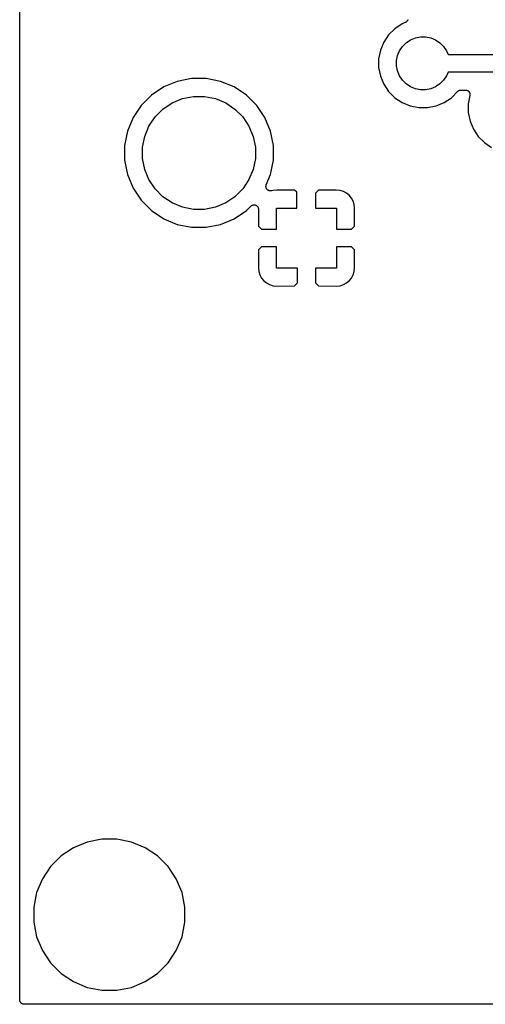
# Model space of a CAD drawing. Extents: x 2.95 to 4.25, y -5.75 to -3.35.
# Tile 1 of 5: x 2.95 to 3.47, y -5.75 to -4.65. Entities that reach past the tile are written whole.
import ezdxf

# ---------------------------------------------------------------- set-up
doc = ezdxf.new("R2010")
doc.units = 0
doc.header["$MEASUREMENT"] = 0
doc.layers.add('BLACK', color=7, linetype='CONTINUOUS')

msp = doc.modelspace()

# ---------------------------------------------------------------- linework, layer by layer
at = {"layer": 'BLACK', "linetype": 'CONTINUOUS'}
for p, q in [((2.95, -5.745), (2.95, -3.355)), ((3.37654, -4.65611), (3.36843, -4.66153)), ((3.38014, -4.65462), (3.37654, -4.65611)), ((3.38056, -4.65439), (3.38014, -4.65462)), ((3.38098, -4.65417), (3.38056, -4.65439)), ((3.38099, -4.65416), (3.38098, -4.65417)), ((3.381, -4.65416), (3.38099, -4.65416)), ((3.38137, -4.65386), (3.381, -4.65416)), ((3.38174, -4.65355), (3.38137, -4.65386)), ((3.38175, -4.65355), (3.38174, -4.65355)), ((3.38206, -4.65317), (3.38175, -4.65354)), ((3.38175, -4.65354), (3.38175, -4.65355)), ((3.38236, -4.6528), (3.38206, -4.65317)), ((3.38237, -4.6528), (3.38236, -4.6528)), ((3.3826, -4.65236), (3.38237, -4.65279)), ((3.38237, -4.65279), (3.38237, -4.6528)), ((3.38283, -4.65195), (3.3826, -4.65236)), ((3.38284, -4.65193), (3.38283, -4.65194)), ((3.38283, -4.65194), (3.38283, -4.65195)), ((3.38298, -4.65147), (3.38284, -4.65193)), ((3.38312, -4.65101), (3.38298, -4.65147)), ((3.36153, -4.66843), (3.35611, -4.67654)), ((3.36843, -4.66153), (3.36153, -4.66843)), ((3.35611, -4.67654), (3.35238, -4.68555)), ((3.37706, -4.68118), (3.38118, -4.67706)), ((3.38118, -4.67706), (3.38601, -4.67383)), ((3.38601, -4.67383), (3.39139, -4.67161)), ((3.39139, -4.67161), (3.39709, -4.67047)), ((3.39709, -4.67047), (3.40291, -4.67047)), ((3.40291, -4.67047), (3.40861, -4.67161)), ((3.40861, -4.67161), (3.41399, -4.67383)), ((3.41399, -4.67383), (3.41882, -4.67706)), ((3.41882, -4.67706), (3.42294, -4.68118)), ((3.35238, -4.68555), (3.35047, -4.69512)), ((3.37161, -4.69139), (3.37383, -4.68601)), ((3.37383, -4.68601), (3.37706, -4.68118)), ((3.42294, -4.68118), (3.42617, -4.68601)), ((3.42617, -4.68601), (3.42788, -4.69016)), ((3.42788, -4.69016), (3.60152, -4.69016)), ((3.35047, -4.69512), (3.35047, -4.70488)), ((3.37047, -4.69709), (3.37161, -4.69139)), ((3.37047, -4.70291), (3.37047, -4.69709)), ((3.35047, -4.70488), (3.35238, -4.71445)), ((3.37161, -4.70861), (3.37047, -4.70291)), ((3.37383, -4.71399), (3.37161, -4.70861)), ((3.42788, -4.70984), (3.42617, -4.71399)), ((3.59792, -4.70984), (3.42788, -4.70984)), ((3.12579, -4.7202), (3.11069, -4.72645)), ((3.14183, -4.71701), (3.12579, -4.7202)), ((3.15817, -4.71701), (3.14183, -4.71701)), ((3.17421, -4.7202), (3.15817, -4.71701)), ((3.18931, -4.72645), (3.17421, -4.7202)), ((3.35238, -4.71445), (3.35611, -4.72346)), ((3.35611, -4.72346), (3.36153, -4.73157)), ((3.37706, -4.71882), (3.37383, -4.71399)), ((3.38118, -4.72294), (3.37706, -4.71882)), ((3.38601, -4.72617), (3.38118, -4.72294)), ((3.41882, -4.72294), (3.41399, -4.72617)), ((3.42294, -4.71882), (3.41882, -4.72294)), ((3.42617, -4.71399), (3.42294, -4.71882)), ((3.11069, -4.72645), (3.0971, -4.73554)), ((3.2029, -4.73554), (3.18931, -4.72645)), ((3.36153, -4.73157), (3.36843, -4.73847)), ((3.39139, -4.72839), (3.38601, -4.72617)), ((3.39709, -4.72953), (3.39139, -4.72839)), ((3.40291, -4.72953), (3.39709, -4.72953)), ((3.40861, -4.72839), (3.40291, -4.72953)), ((3.41399, -4.72617), (3.40861, -4.72839)), ((3.43157, -4.73847), (3.43874, -4.73131)), ((3.43874, -4.73131), (3.43875, -4.7313)), ((3.43875, -4.73129), (3.43879, -4.73126)), ((3.43875, -4.7313), (3.43875, -4.73129)), ((3.43875, -4.73129), (3.43875, -4.73129)), ((3.43879, -4.73126), (3.43915, -4.73097)), ((3.43915, -4.73097), (3.4395, -4.73068)), ((3.4395, -4.73068), (3.43953, -4.73067)), ((3.43953, -4.73067), (3.43955, -4.73065)), ((3.43955, -4.73065), (3.43996, -4.73044)), ((3.43996, -4.73044), (3.44037, -4.73022)), ((3.44037, -4.73022), (3.44039, -4.73021)), ((3.44039, -4.73021), (3.44041, -4.7302)), ((3.44041, -4.7302), (3.44086, -4.73007)), ((3.44086, -4.73007), (3.4413, -4.72994)), ((3.4413, -4.72994), (3.44133, -4.72994)), ((3.44133, -4.72994), (3.44135, -4.72993)), ((3.44135, -4.72993), (3.44181, -4.72989)), ((3.44181, -4.72989), (3.44227, -4.72984)), ((3.44227, -4.72984), (3.44742, -4.72984)), ((3.44742, -4.72984), (3.44746, -4.72984)), ((3.44746, -4.72984), (3.44746, -4.72984)), ((3.44746, -4.72984), (3.44746, -4.72984)), ((3.44746, -4.72984), (3.44749, -4.72984)), ((3.44749, -4.72984), (3.44797, -4.7299)), ((3.44797, -4.7299), (3.44843, -4.72995)), ((3.44843, -4.72995), (3.44844, -4.72995)), ((3.44844, -4.72995), (3.44846, -4.72995)), ((3.44846, -4.72995), (3.44891, -4.7301)), ((3.44891, -4.7301), (3.44936, -4.73023)), ((3.44936, -4.73023), (3.44937, -4.73024)), ((3.44937, -4.73024), (3.44939, -4.73025)), ((3.44939, -4.73025), (3.4498, -4.73047)), ((3.4498, -4.73047), (3.45022, -4.7307)), ((3.45022, -4.7307), (3.45023, -4.73071)), ((3.45023, -4.73071), (3.45024, -4.73072)), ((3.45024, -4.73072), (3.45061, -4.73102)), ((3.45061, -4.73102), (3.45097, -4.73132)), ((3.45097, -4.73132), (3.45098, -4.73133)), ((3.45098, -4.73133), (3.45099, -4.73134)), ((3.45099, -4.73134), (3.45129, -4.73171)), ((3.45129, -4.73171), (3.45159, -4.73208)), ((3.45159, -4.73208), (3.45159, -4.73209)), ((3.45159, -4.73209), (3.4516, -4.7321)), ((3.4516, -4.7321), (3.45182, -4.73252)), ((3.45182, -4.73252), (3.45204, -4.73294)), ((3.45204, -4.73294), (3.45205, -4.73296)), ((3.45205, -4.73296), (3.45206, -4.73297)), ((3.45206, -4.73297), (3.45219, -4.73342)), ((3.45219, -4.73342), (3.45232, -4.73388)), ((3.45232, -4.73388), (3.45233, -4.73389)), ((3.45233, -4.73389), (3.45233, -4.73391)), ((3.45233, -4.73391), (3.45237, -4.73438)), ((3.45237, -4.73438), (3.45242, -4.73485)), ((3.45242, -4.73488), (3.45237, -4.73535)), ((3.45242, -4.73485), (3.45242, -4.73486)), ((3.45242, -4.73486), (3.45242, -4.73488)), ((3.0971, -4.73554), (3.08554, -4.7471)), ((3.10984, -4.75107), (3.12016, -4.74418)), ((3.12016, -4.74418), (3.13163, -4.73943)), ((3.13163, -4.73943), (3.1438, -4.73701)), ((3.1438, -4.73701), (3.1562, -4.73701)), ((3.1562, -4.73701), (3.16837, -4.73943)), ((3.16837, -4.73943), (3.17984, -4.74418)), ((3.17984, -4.74418), (3.19016, -4.75107)), ((3.21446, -4.7471), (3.2029, -4.73554)), ((3.36843, -4.73847), (3.37654, -4.74389)), ((3.37654, -4.74389), (3.38555, -4.74762)), ((3.41445, -4.74762), (3.42346, -4.74389)), ((3.42346, -4.74389), (3.43157, -4.73847)), ((3.45232, -4.73582), (3.45047, -4.74512)), ((3.45047, -4.74512), (3.45047, -4.75488)), ((3.45237, -4.73535), (3.45232, -4.73582)), ((3.08554, -4.7471), (3.07645, -4.76069)), ((3.10107, -4.75984), (3.10984, -4.75107)), ((3.19016, -4.75107), (3.19893, -4.75984)), ((3.22355, -4.76069), (3.21446, -4.7471)), ((3.38555, -4.74762), (3.39512, -4.74953)), ((3.39512, -4.74953), (3.40488, -4.74953)), ((3.40488, -4.74953), (3.41445, -4.74762)), ((3.45047, -4.75488), (3.45238, -4.76445)), ((3.07645, -4.76069), (3.0702, -4.77579)), ((3.09418, -4.77016), (3.10107, -4.75984)), ((3.19893, -4.75984), (3.20582, -4.77016)), ((3.2298, -4.77579), (3.22355, -4.76069)), ((3.45238, -4.76445), (3.45611, -4.77346)), ((3.0702, -4.77579), (3.06701, -4.79183)), ((3.08943, -4.78163), (3.09418, -4.77016)), ((3.20582, -4.77016), (3.21057, -4.78163)), ((3.23299, -4.79183), (3.2298, -4.77579)), ((3.45611, -4.77346), (3.46153, -4.78157)), ((3.08701, -4.7938), (3.08943, -4.78163)), ((3.21057, -4.78163), (3.21299, -4.7938)), ((3.46153, -4.78157), (3.46843, -4.78847)), ((3.46843, -4.78847), (3.47654, -4.79389)), ((3.06701, -4.79183), (3.06701, -4.80817)), ((3.08701, -4.8062), (3.08701, -4.7938)), ((3.21299, -4.7938), (3.21299, -4.8062)), ((3.23299, -4.80817), (3.23299, -4.79183)), ((3.06701, -4.80817), (3.0702, -4.82421)), ((3.08943, -4.81837), (3.08701, -4.8062)), ((3.21299, -4.8062), (3.21057, -4.81837)), ((3.2298, -4.82421), (3.23299, -4.80817)), ((3.09418, -4.82984), (3.08943, -4.81837)), ((3.21057, -4.81837), (3.20582, -4.82984)), ((3.0702, -4.82421), (3.07645, -4.83931)), ((3.10107, -4.84016), (3.09418, -4.82984)), ((3.20582, -4.82984), (3.19893, -4.84016)), ((3.2251, -4.83557), (3.2298, -4.82421)), ((3.07645, -4.83931), (3.08554, -4.8529)), ((3.10984, -4.84893), (3.10107, -4.84016)), ((3.19893, -4.84016), (3.19016, -4.84893)), ((3.22472, -4.83747), (3.22474, -4.83722)), ((3.22474, -4.8377), (3.22472, -4.83747)), ((3.22474, -4.83696), (3.22479, -4.83673)), ((3.22474, -4.83722), (3.22474, -4.83696)), ((3.22474, -4.83794), (3.22474, -4.8377)), ((3.22479, -4.83819), (3.22474, -4.83794)), ((3.22479, -4.83673), (3.22481, -4.8365)), ((3.22481, -4.83844), (3.22479, -4.83819)), ((3.22481, -4.8365), (3.22489, -4.83626)), ((3.22488, -4.83867), (3.22481, -4.83844)), ((3.22492, -4.8389), (3.22488, -4.83867)), ((3.22489, -4.83626), (3.22494, -4.83601)), ((3.22502, -4.83913), (3.22492, -4.8389)), ((3.22494, -4.83601), (3.22503, -4.83579)), ((3.22509, -4.83938), (3.22502, -4.83913)), ((3.22503, -4.83579), (3.2251, -4.83557)), ((3.2252, -4.83958), (3.22509, -4.83938)), ((3.22529, -4.8398), (3.2252, -4.83958)), ((3.22543, -4.84001), (3.22529, -4.8398)), ((3.22555, -4.84024), (3.22543, -4.84001)), ((3.2257, -4.84042), (3.22555, -4.84024)), ((3.22583, -4.84062), (3.2257, -4.84042)), ((3.226, -4.8408), (3.22583, -4.84062)), ((3.22616, -4.841), (3.226, -4.8408)), ((3.22634, -4.84115), (3.22616, -4.841)), ((3.22651, -4.84131), (3.22634, -4.84115)), ((3.22672, -4.84146), (3.22651, -4.84131)), ((3.22691, -4.84162), (3.22672, -4.84146)), ((3.22712, -4.84173), (3.22691, -4.84162)), ((3.22731, -4.84186), (3.22712, -4.84173)), ((3.22755, -4.84196), (3.22731, -4.84186)), ((3.22777, -4.84208), (3.22755, -4.84196)), ((3.228, -4.84215), (3.22777, -4.84208)), ((3.22821, -4.84225), (3.228, -4.84215)), ((3.22846, -4.8423), (3.22821, -4.84225)), ((3.2287, -4.84237), (3.22846, -4.8423)), ((3.22894, -4.8424), (3.2287, -4.84237)), ((3.22917, -4.84245), (3.22894, -4.8424)), ((3.22942, -4.84245), (3.22917, -4.84245)), ((3.22967, -4.84248), (3.22942, -4.84245)), ((3.22991, -4.84246), (3.22967, -4.84248)), ((3.23014, -4.84246), (3.22991, -4.84246)), ((3.23039, -4.84241), (3.23014, -4.84246)), ((3.23065, -4.84239), (3.23039, -4.84241)), ((3.23087, -4.84233), (3.23065, -4.84239)), ((3.2311, -4.84228), (3.23087, -4.84233)), ((3.23117, -4.84226), (3.2311, -4.84228)), ((3.23261, -4.84182), (3.23117, -4.84226)), ((3.23677, -4.84142), (3.23261, -4.84182)), ((3.25667, -4.84152), (3.23677, -4.84142)), ((3.25916, -4.84401), (3.25667, -4.84152)), ((3.25916, -4.86154), (3.25916, -4.84401)), ((3.28333, -4.84152), (3.28, -4.84486)), ((3.28, -4.84486), (3.28, -4.86154)), ((3.30323, -4.84142), (3.28333, -4.84152)), ((3.30739, -4.84182), (3.30323, -4.84142)), ((3.31116, -4.84297), (3.30739, -4.84182)), ((3.31463, -4.84483), (3.31116, -4.84297)), ((3.31768, -4.84732), (3.31463, -4.84483)), ((3.08554, -4.8529), (3.0971, -4.86446)), ((3.12016, -4.85582), (3.10984, -4.84893)), ((3.13163, -4.86057), (3.12016, -4.85582)), ((3.17984, -4.85582), (3.16837, -4.86057)), ((3.19016, -4.84893), (3.17984, -4.85582)), ((3.32017, -4.85037), (3.31768, -4.84732)), ((3.32203, -4.85384), (3.32017, -4.85037)), ((3.32318, -4.85761), (3.32203, -4.85384)), ((3.0971, -4.86446), (3.11069, -4.87355)), ((3.1438, -4.86299), (3.13163, -4.86057)), ((3.1562, -4.86299), (3.1438, -4.86299)), ((3.16837, -4.86057), (3.1562, -4.86299)), ((3.18931, -4.87355), (3.2029, -4.86446)), ((3.2029, -4.86446), (3.20789, -4.85948)), ((3.20789, -4.85948), (3.2079, -4.85946)), ((3.2079, -4.85946), (3.2079, -4.85946)), ((3.2079, -4.85946), (3.20791, -4.85946)), ((3.20791, -4.85946), (3.20794, -4.85943)), ((3.20794, -4.85943), (3.2083, -4.85914)), ((3.2083, -4.85914), (3.20866, -4.85885)), ((3.20866, -4.85885), (3.20868, -4.85884)), ((3.20868, -4.85884), (3.2087, -4.85882)), ((3.2087, -4.85882), (3.20911, -4.85861)), ((3.20911, -4.85861), (3.20952, -4.85839)), ((3.20952, -4.85839), (3.20955, -4.85839)), ((3.20955, -4.85839), (3.20957, -4.85837)), ((3.20957, -4.85837), (3.21002, -4.85824)), ((3.21002, -4.85824), (3.21046, -4.85811)), ((3.21046, -4.85811), (3.21048, -4.85811)), ((3.21048, -4.85811), (3.2105, -4.8581)), ((3.2105, -4.8581), (3.21097, -4.85806)), ((3.21097, -4.85806), (3.21143, -4.85802)), ((3.21143, -4.85802), (3.21145, -4.85802)), ((3.21145, -4.85802), (3.21147, -4.85802)), ((3.21147, -4.85802), (3.21194, -4.85807)), ((3.21194, -4.85807), (3.2124, -4.85811)), ((3.2124, -4.85811), (3.21242, -4.85812)), ((3.21242, -4.85812), (3.21244, -4.85812)), ((3.21244, -4.85812), (3.21289, -4.85826)), ((3.21289, -4.85826), (3.21333, -4.8584)), ((3.21333, -4.8584), (3.21335, -4.85841)), ((3.21335, -4.85841), (3.21338, -4.85841)), ((3.21338, -4.85841), (3.21378, -4.85864)), ((3.21378, -4.85864), (3.2142, -4.85886)), ((3.2142, -4.85886), (3.21421, -4.85887)), ((3.21421, -4.85887), (3.21423, -4.85888)), ((3.21423, -4.85888), (3.21459, -4.85918)), ((3.21459, -4.85918), (3.21495, -4.85947)), ((3.21495, -4.85947), (3.21497, -4.85949)), ((3.21497, -4.85949), (3.21498, -4.85951)), ((3.21498, -4.85951), (3.21528, -4.85987)), ((3.21528, -4.85987), (3.21557, -4.86023)), ((3.21557, -4.86023), (3.21558, -4.86025)), ((3.21558, -4.86025), (3.2156, -4.86026)), ((3.2156, -4.86026), (3.21581, -4.86068)), ((3.21581, -4.86068), (3.21603, -4.86109)), ((3.21603, -4.86109), (3.21604, -4.86111)), ((3.21604, -4.86111), (3.21605, -4.86113)), ((3.21605, -4.86113), (3.21618, -4.86157)), ((3.21618, -4.86157), (3.21632, -4.86202)), ((3.21632, -4.86202), (3.21632, -4.86204)), ((3.21632, -4.86204), (3.21633, -4.86206)), ((3.21633, -4.86206), (3.21637, -4.86253)), ((3.21637, -4.86253), (3.21642, -4.86299)), ((3.21642, -4.86299), (3.21652, -4.88167)), ((3.23654, -4.885), (3.23654, -4.86154)), ((3.23654, -4.86154), (3.25916, -4.86154)), ((3.28, -4.86154), (3.30346, -4.86154)), ((3.30346, -4.86154), (3.30346, -4.885)), ((3.32358, -4.86177), (3.32318, -4.85761)), ((3.32348, -4.88167), (3.32358, -4.86177)), ((3.11069, -4.87355), (3.12579, -4.8798)), ((3.17421, -4.8798), (3.18931, -4.87355)), ((3.12579, -4.8798), (3.14183, -4.88299)), ((3.14183, -4.88299), (3.15817, -4.88299)), ((3.15817, -4.88299), (3.17421, -4.8798)), ((3.21652, -4.88167), (3.21986, -4.885)), ((3.21986, -4.885), (3.23654, -4.885)), ((3.30346, -4.885), (3.32014, -4.885)), ((3.32014, -4.885), (3.32348, -4.88167)), ((3.21652, -4.90833), (3.21642, -4.92823)), ((3.21986, -4.905), (3.21652, -4.90833)), ((3.23654, -4.905), (3.21986, -4.905)), ((3.23654, -4.92846), (3.23654, -4.905)), ((3.30346, -4.905), (3.30346, -4.92846)), ((3.32014, -4.905), (3.30346, -4.905)), ((3.32348, -4.90833), (3.32014, -4.905)), ((3.32358, -4.92823), (3.32348, -4.90833)), ((3.21642, -4.92823), (3.21682, -4.93239)), ((3.21682, -4.93239), (3.21797, -4.93616)), ((3.26, -4.92846), (3.23654, -4.92846)), ((3.26, -4.94514), (3.26, -4.92846)), ((3.30346, -4.92846), (3.28, -4.92846)), ((3.28, -4.92846), (3.28, -4.94514)), ((3.32203, -4.93616), (3.32318, -4.93239)), ((3.32318, -4.93239), (3.32358, -4.92823)), ((3.21797, -4.93616), (3.21983, -4.93963)), ((3.21983, -4.93963), (3.22232, -4.94268)), ((3.22232, -4.94268), (3.22537, -4.94517)), ((3.31463, -4.94517), (3.31768, -4.94268)), ((3.31768, -4.94268), (3.32017, -4.93963)), ((3.32017, -4.93963), (3.32203, -4.93616)), ((3.22537, -4.94517), (3.22884, -4.94703)), ((3.22884, -4.94703), (3.23261, -4.94818)), ((3.23261, -4.94818), (3.23677, -4.94858)), ((3.23677, -4.94858), (3.25667, -4.94848)), ((3.25667, -4.94848), (3.26, -4.94514)), ((3.28, -4.94514), (3.28333, -4.94848)), ((3.28333, -4.94848), (3.30323, -4.94858)), ((3.30323, -4.94858), (3.30739, -4.94818)), ((3.30739, -4.94818), (3.31116, -4.94703)), ((3.31116, -4.94703), (3.31463, -4.94517)), ((3.0254, -5.56891), (3.01005, -5.57527)), ((3.04169, -5.56567), (3.0254, -5.56891)), ((3.05831, -5.56567), (3.04169, -5.56567)), ((3.0746, -5.56891), (3.05831, -5.56567)), ((3.08995, -5.57527), (3.0746, -5.56891)), ((3.01005, -5.57527), (2.99624, -5.5845)), ((3.10376, -5.5845), (3.08995, -5.57527)), ((2.99624, -5.5845), (2.9845, -5.59624)), ((3.1155, -5.59624), (3.10376, -5.5845)), ((2.9845, -5.59624), (2.97527, -5.61005)), ((3.12473, -5.61005), (3.1155, -5.59624)), ((2.97527, -5.61005), (2.96891, -5.6254)), ((3.13109, -5.6254), (3.12473, -5.61005)), ((2.96891, -5.6254), (2.96567, -5.64169)), ((3.13433, -5.64169), (3.13109, -5.6254)), ((2.96567, -5.64169), (2.96567, -5.65831)), ((3.13433, -5.65831), (3.13433, -5.64169)), ((2.96567, -5.65831), (2.96891, -5.6746)), ((3.13109, -5.6746), (3.13433, -5.65831)), ((2.96891, -5.6746), (2.97527, -5.68995)), ((3.12473, -5.68995), (3.13109, -5.6746)), ((2.97527, -5.68995), (2.9845, -5.70376)), ((3.1155, -5.70376), (3.12473, -5.68995)), ((2.9845, -5.70376), (2.99624, -5.7155)), ((3.10376, -5.7155), (3.1155, -5.70376)), ((2.99624, -5.7155), (3.01005, -5.72473)), ((3.08995, -5.72473), (3.10376, -5.7155)), ((3.01005, -5.72473), (3.0254, -5.73109)), ((3.0254, -5.73109), (3.04169, -5.73433)), ((3.04169, -5.73433), (3.05831, -5.73433)), ((3.05831, -5.73433), (3.0746, -5.73109)), ((3.0746, -5.73109), (3.08995, -5.72473)), ((2.95005, -5.74547), (2.95, -5.745)), ((2.95009, -5.74594), (2.95005, -5.74547)), ((2.95009, -5.74595), (2.95009, -5.74594)), ((2.9501, -5.74597), (2.95009, -5.74595)), ((2.95023, -5.74642), (2.9501, -5.74597)), ((2.95036, -5.74687), (2.95023, -5.74642)), ((2.95037, -5.74689), (2.95036, -5.74687)), ((2.95038, -5.74691), (2.95037, -5.74689)), ((2.9506, -5.74732), (2.95038, -5.74691)), ((2.95082, -5.74774), (2.9506, -5.74732)), ((2.95083, -5.74775), (2.95082, -5.74774)), ((2.95084, -5.74777), (2.95083, -5.74775)), ((2.95113, -5.74813), (2.95084, -5.74777)), ((2.95143, -5.7485), (2.95113, -5.74813)), ((2.95144, -5.74851), (2.95143, -5.7485)), ((2.95145, -5.74852), (2.95144, -5.74851)), ((2.95182, -5.74882), (2.95145, -5.74852)), ((2.95218, -5.74913), (2.95182, -5.74882)), ((2.95219, -5.74913), (2.95218, -5.74913)), ((2.9522, -5.74915), (2.95219, -5.74913)), ((2.95262, -5.74937), (2.9522, -5.74915)), ((2.95303, -5.7496), (2.95262, -5.74937)), ((2.95305, -5.7496), (2.95303, -5.7496)), ((2.95306, -5.74961), (2.95305, -5.7496)), ((2.95351, -5.74975), (2.95306, -5.74961)), ((2.95396, -5.74989), (2.95351, -5.74975)), ((2.95398, -5.74989), (2.95396, -5.74989)), ((2.95399, -5.7499), (2.95398, -5.74989)), ((2.95446, -5.74995), (2.95399, -5.7499)), ((2.95493, -5.75), (2.95446, -5.74995)), ((2.95496, -5.75), (2.95493, -5.75)), ((2.95497, -5.75), (2.95496, -5.75)), ((2.955, -5.75), (2.95497, -5.75)), ((2.95497, -5.75), (2.95497, -5.75)), ((4.245, -5.75), (2.955, -5.75))]:
    msp.add_line(p, q, dxfattribs=at)

doc.saveas('drawing.dxf')
